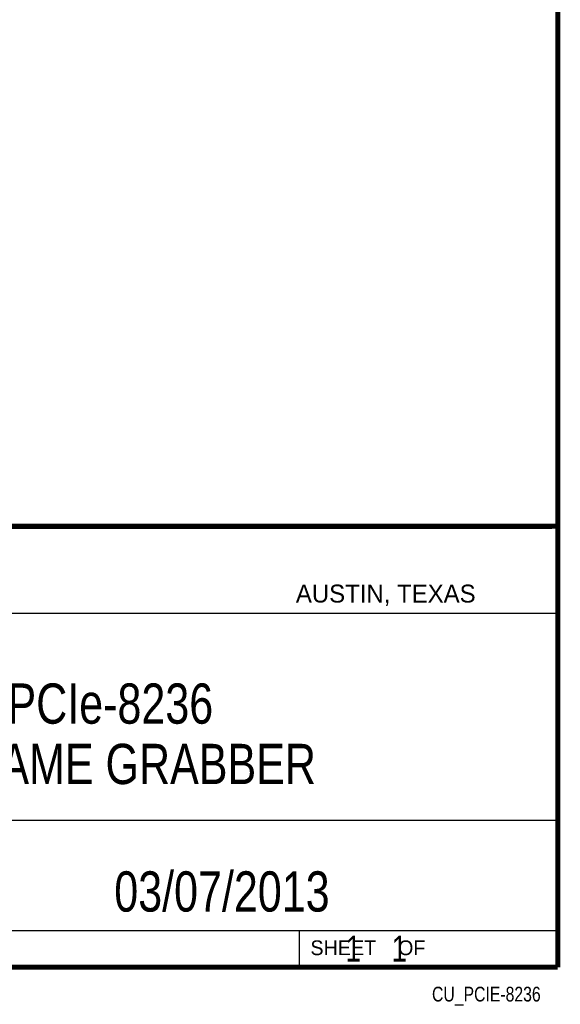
# Model space of a CAD drawing. Header units: inches. Extents: x 0.2 to 16.8, y 0.1 to 10.8.
# Tile 10 of 11: x 14.7 to 16.8, y 0.1 to 3.9. Entities that reach past the tile are written whole.
import ezdxf

# ---------------------------------------------------------------- set-up
doc = ezdxf.new("R2010")
doc.units = ezdxf.units.IN
doc.header["$LTSCALE"] = 0.935
doc.header["$MEASUREMENT"] = 0
doc.layers.get('0').update_dxf_attribs({"linetype": 'CONTINUOUS'})
doc.layers.add('DETAIL', color=7, linetype='CONTINUOUS')
doc.layers.add('NOTE', color=7, linetype='CONTINUOUS')
doc.styles.get("Standard").update_dxf_attribs({"font": 'txt', "width": 0.8})
doc.styles.add('TEXTSTYLE_2', font='txt')

msp = doc.modelspace()

# ---------------------------------------------------------------- linework, layer by layer
at = {"color": 2, "linetype": 'CONTINUOUS'}
for p, q in [((13.0652, 1.9695), (16.745, 1.9695)), ((16.745, 1.9695), (16.745, 0.2605)), ((13.0653, 1.6329), (16.75, 1.6329)), ((13.0652, 0.8295), (16.745, 0.8295)), ((13.0652, 0.4005), (16.745, 0.4005)), ((15.745, 0.4005), (15.745, 0.2605)), ((13.0652, 0.2605), (16.745, 0.2605)), ((15.7462, 0.2607), (16.7462, 0.2607)), ((15.7462, 0.2607), (15.7462, 0.2602)), ((15.7462, 0.2602), (16.7462, 0.2602)), ((16.7462, 0.2607), (16.7462, 0.2602))]:
    msp.add_line(p, q, dxfattribs=at)
at = {"color": 7, "linetype": 'CONTINUOUS', "const_width": 0.02}
for points in [[(16.75, 0.2586), (16.75, 10.7586)], [(11.4718, 1.9702), (16.75, 1.9707)], [(0.25, 0.2586), (16.75, 0.2586)]]:
    msp.add_lwpolyline(points, dxfattribs=at)

# ---------------------------------------------------------------- texts
at = {"color": 2, "linetype": 'CONTINUOUS', "attachment_point": 1, "line_spacing_factor": 0.9, "style": 'TEXTSTYLE_2'}
for s, insert, char_height, width in [('AUSTIN, TEXAS', (15.7327, 1.7441), 0.069617, 0.905021), ('SHEET    OF', (15.7892, 0.3625), 0.057262, 0.629882)]:
    msp.add_mtext(s, dxfattribs=dict(at, insert=insert, char_height=char_height, width=width))
at = {"layer": 'DETAIL', "color": 7, "linetype": 'CONTINUOUS', "insert": (15.8075, 0.3805), "char_height": 0.1, "width": 0.8, "attachment_point": 1, "line_spacing_factor": 0.9}
msp.add_mtext('    1    1', dxfattribs=at)
at = {"layer": 'DETAIL', "color": 2, "linetype": 'CONTINUOUS', "insert": (16.6837, 0.1826), "char_height": 0.057262, "width": 0.549715, "attachment_point": 3, "line_spacing_factor": 0.9}
msp.add_mtext('CU_PCIE-8236', dxfattribs=at)
at = {"layer": 'NOTE', "color": 7, "linetype": 'CONTINUOUS', "char_height": 0.15625, "attachment_point": 2, "line_spacing_factor": 0.9}
for s, insert, width in [('NI PCIe-8236\\PPoE FRAME GRABBER', (14.9051, 1.3603), 2.125), ('03/07/2013 ', (15.4455, 0.6307), 1.375)]:
    msp.add_mtext(s, dxfattribs=dict(at, insert=insert, width=width))

doc.saveas('drawing.dxf')
